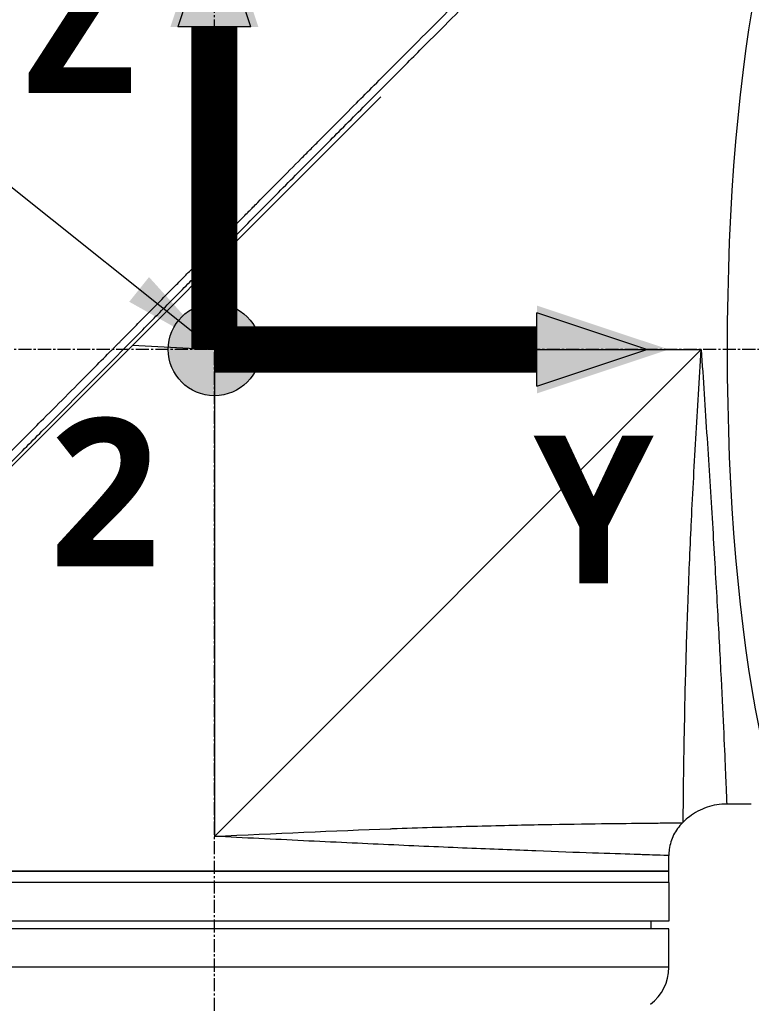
# Model space of a CAD drawing. Header units: millimetres. Extents: x 0 to 4378, y 0 to 2376.
# Tile 220 of 256: x 1471 to 1566, y 1111 to 1239. Entities that reach past the tile are written whole.
import ezdxf

# ---------------------------------------------------------------- set-up
doc = ezdxf.new("R2010")
doc.units = ezdxf.units.MM
doc.header["$LTSCALE"] = 0.2
doc.linetypes.add('CENTER2', pattern=[1.125, 0.75, -0.125, 0.125, -0.125])
for name, color, linetype in [('02_Center Line', 1, 'CENTER2'), ('07_Special Line2', 76, 'Continuous'), ('12_Before Rev.Num.', 5, 'Continuous'), ('13_After Rev.Num.', 6, 'Continuous')]:
    doc.layers.add(name, color=color, linetype=linetype)
doc.layers.add('14_Mark', color=7, linetype='Continuous', true_color=0xe03c31)
doc.styles.add('Rainbow-5.0 Style', font='malgunsl.ttf')
doc.dimstyles.new('Rainbow-5.0 Style', dxfattribs={"dimtxt": 4, "dimasz": 2.5, "dimexe": 1, "dimexo": 1, "dimgap": 1, "dimtad": 1, "dimdsep": 46, "dimtxsty": 'Rainbow-5.0 Style', "dimcen": 0, "dimclrd": 251, "dimclre": 251, "dimclrt": 7, "dimazin": 3, "dimtp": 0.1, "dimtm": 0.1, "dimtfac": 0.61, "dimtmove": 0, "dimatfit": 3, "dimfxl": 1, "dimlwd": -1, "dimlwe": -1, "dimarcsym": 1})

# ---------------------------------------------------------------- blocks, each defined once
blk = doc.blocks.new('Blk$A47R2-4W24B')
for p, q in [((-190.24, 563.54), (-126.8, 626.99)), ((-148.4, 594.2), (-148.94, 604.85)), ((-159.05, 594.74), (-148.4, 594.2)), ((-148.4, 594.2), (-85.2, 594.2)), ((-148.4, 594.2), (-148.4, 531)), ((-85.2, 594.2), (-148.4, 531)), ((-87.47, 539.2), (-87.47, 539.2)), ((-82.05, 539.2), (-82.06, 539.2)), ((-78.7, 535.2), (-81.89, 535.2)), ((-87.64, 532.76), (-87.54, 532.86)), ((-89.4, 526.5), (-89.4, 528.51)), ((-207.4, 526.5), (-89.4, 526.5)), ((-89.4, 526.5), (-207.4, 526.5)), ((-89.4, 525), (-89.4, 526.5)), ((-89.4, 525), (-207.4, 525)), ((-89.4, 525), (-207.4, 525)), ((-89.4, 525), (-89.4, 520)), ((-89.4, 520), (-207.4, 520)), ((-89.4, 519), (-207.4, 519)), ((-91.7, 519), (-91.69, 520)), ((-89.4, 514), (-89.4, 519)), ((-89.4, 514), (-207.4, 514))]:
    blk.add_line(p, q)
blk.add_arc((-95.4, 514), 6, 306.8699, 0)
for points, knots in [([(-188.67, 567.1), (-188.66, 567.11), (-188.51, 567.26), (-188.43, 567.34), (-188.37, 567.39), (-188.19, 567.57), (-188.08, 567.69), (-187.72, 568.05), (-187.48, 568.29), (-186.75, 569.02), (-186.26, 569.5), (-184.79, 570.98), (-183.79, 571.97), (-182.54, 573.23), (-182.29, 573.48), (-181.72, 574.05), (-181.39, 574.37), (-180.47, 575.3), (-179.86, 575.91), (-179.12, 576.64), (-179, 576.76), (-178.77, 577), (-178.66, 577.11), (-177.38, 578.39), (-176.2, 579.58), (-174.32, 581.46), (-173.64, 582.14), (-172.16, 583.63), (-171.37, 584.42), (-168.45, 587.35), (-166.31, 589.5), (-163.44, 592.4), (-162.72, 593.12), (-161.89, 593.95), (-161.79, 594.06), (-161.6, 594.24), (-161.52, 594.33), (-161.35, 594.5), (-161.26, 594.59), (-161.06, 594.79), (-160.95, 594.9), (-160.75, 595.1), (-160.67, 595.19), (-160.46, 595.39), (-160.34, 595.52), (-160.12, 595.75), (-160.01, 595.85), (-159.38, 596.49), (-158.85, 597.02), (-157.64, 598.25), (-156.95, 598.95), (-155.56, 600.35), (-154.86, 601.06), (-153.72, 602.22), (-153.27, 602.67), (-152.73, 603.23), (-152.62, 603.33), (-152.34, 603.62), (-152.15, 603.81), (-151.51, 604.46), (-151.06, 604.92), (-150.36, 605.62), (-150.12, 605.87), (-149.79, 606.2), (-149.71, 606.29), (-149.58, 606.42), (-149.53, 606.46), (-149.39, 606.61), (-149.29, 606.71), (-149.04, 606.96), (-148.89, 607.11), (-148.55, 607.46), (-148.36, 607.65), (-148, 608.01), (-147.82, 608.19), (-147.58, 608.43), (-147.52, 608.49), (-147.32, 608.7), (-147.16, 608.86), (-146.77, 609.25), (-146.56, 609.47), (-146.17, 609.86), (-146.01, 610.02), (-145.68, 610.35), (-145.52, 610.52), (-145.1, 610.94), (-144.84, 611.2), (-144.39, 611.65), (-144.21, 611.84), (-143.88, 612.17), (-143.74, 612.31), (-143.53, 612.52), (-143.46, 612.59), (-143.19, 612.87), (-142.98, 613.07), (-141.87, 614.2), (-140.96, 615.12), (-139.07, 617.02), (-138.1, 618), (-136.75, 619.36), (-136.37, 619.74), (-135.81, 620.31), (-135.63, 620.49), (-135.01, 621.11), (-134.58, 621.54), (-133.71, 622.42), (-133.26, 622.86), (-131.86, 624.27), (-130.91, 625.23), (-129.19, 626.96), (-128.42, 627.73), (-126.77, 629.39), (-125.88, 630.28), (-124.31, 631.86), (-123.61, 632.55), (-120.28, 635.9), (-117.75, 638.42), (-114.91, 641.26), (-114.42, 641.76), (-113.46, 642.71), (-113, 643.18), (-110.8, 645.38), (-109.19, 646.98), (-107.16, 649.01), (-106.57, 649.6), (-105.5, 650.66), (-105.02, 651.14), (-103.74, 652.42), (-103.08, 653.08), (-102.4, 653.76), (-102.23, 653.93), (-101.95, 654.2), (-101.88, 654.28), (-101.88, 654.28)], [-6.229962, -6.229962, -6.229962, -6.229962, -6.227864, -6.227864, -6.219552, -6.219552, -6.202929, -6.202929, -6.16968, -6.16968, -6.103208, -6.103208, -5.970065, -5.970065, -5.937453, -5.937453, -5.895346, -5.895346, -5.816119, -5.816119, -5.800362, -5.800362, -5.786281, -5.786281, -5.635887, -5.635887, -5.550128, -5.550128, -5.451964, -5.451964, -5.19041, -5.19041, -5.103809, -5.103809, -5.091041, -5.091041, -5.081268, -5.081268, -5.070806, -5.070806, -5.057101, -5.057101, -5.047416, -5.047416, -5.032993, -5.032993, -5.021064, -5.021064, -4.959513, -4.959513, -4.879662, -4.879662, -4.798866, -4.798866, -4.746913, -4.746913, -4.735039, -4.735039, -4.713278, -4.713278, -4.660559, -4.660559, -4.631405, -4.631405, -4.620962, -4.620962, -4.61581, -4.61581, -4.603824, -4.603824, -4.585775, -4.585775, -4.565126, -4.565126, -4.545061, -4.545061, -4.538129, -4.538129, -4.518662, -4.518662, -4.489931, -4.489931, -4.468034, -4.468034, -4.446173, -4.446173, -4.412022, -4.412022, -4.38742, -4.38742, -4.368644, -4.368644, -4.359076, -4.359076, -4.331844, -4.331844, -4.208918, -4.208918, -4.076245, -4.076245, -4.023995, -4.023995, -3.998904, -3.998904, -3.939656, -3.939656, -3.878964, -3.878964, -3.746371, -3.746371, -3.637173, -3.637173, -3.509455, -3.509455, -3.406658, -3.406658, -3.009825, -3.009825, -2.924337, -2.924337, -2.84138, -2.84138, -2.519502, -2.519502, -2.374871, -2.374871, -2.235834, -2.235834, -1.965462, -1.965462, -1.83333, -1.83333, -1.674568, -1.674568, -1.674568, -1.674568]), ([(-187.96, 566.39), (-187.93, 566.43), (-187.63, 566.73), (-186.96, 567.4), (-186.7, 567.65), (-185.94, 568.41), (-185.42, 568.93), (-183.87, 570.48), (-182.81, 571.54), (-181.44, 572.91), (-181.14, 573.21), (-180.48, 573.87), (-180.13, 574.22), (-178.82, 575.53), (-177.87, 576.48), (-176.37, 577.99), (-175.81, 578.54), (-173.78, 580.58), (-172.29, 582.08), (-167.82, 586.56), (-162.26, 592.16), (-156.39, 598.09), (-155.08, 599.42), (-153.12, 601.41), (-152.47, 602.06), (-151.57, 602.98), (-151.31, 603.24), (-150.56, 604), (-150.06, 604.51), (-149.4, 605.17), (-149.25, 605.33), (-148.99, 605.59), (-148.88, 605.7), (-148.67, 605.92), (-148.57, 606.02), (-148.36, 606.23), (-148.25, 606.34), (-147.73, 606.86), (-147.32, 607.28), (-146.47, 608.14), (-146.03, 608.58), (-144.77, 609.85), (-143.95, 610.68), (-142.33, 612.32), (-141.52, 613.13), (-139.87, 614.8), (-139.03, 615.65), (-137.31, 617.38), (-136.43, 618.26), (-135.1, 619.6), (-134.65, 620.05), (-133.43, 621.28), (-132.67, 622.04), (-131.08, 623.65), (-130.24, 624.49), (-128.59, 626.15), (-127.78, 626.96), (-126.21, 628.54), (-125.44, 629.3), (-123.23, 631.52), (-121.8, 632.96), (-117.83, 636.93), (-115.38, 639.38), (-112.7, 642.06), (-112.27, 642.49), (-110.26, 644.5), (-108.8, 645.96), (-105.53, 649.22), (-103.94, 650.81), (-102.57, 652.17), (-102.33, 652.41), (-101.81, 652.94), (-101.57, 653.17), (-101.25, 653.49), (-101.17, 653.57), (-101.17, 653.57)], [0.000001, 0.000001, 0.000001, 0.000001, 0.0174896, 0.0174896, 0.0280641, 0.0280641, 0.0492044, 0.0492044, 0.0915833, 0.0915833, 0.103829, 0.103829, 0.1177045, 0.1177045, 0.1548929, 0.1548929, 0.1762617, 0.1762617, 0.2332292, 0.2332292, 0.3447473, 0.3447473, 0.3768428, 0.3768428, 0.3928613, 0.3928613, 0.3992061, 0.3992061, 0.4115742, 0.4115742, 0.4153435, 0.4153435, 0.4181398, 0.4181398, 0.4207138, 0.4207138, 0.4231441, 0.4231441, 0.4328041, 0.4328041, 0.443145, 0.443145, 0.4624048, 0.4624048, 0.4815797, 0.4815797, 0.5018181, 0.5018181, 0.5229618, 0.5229618, 0.5340035, 0.5340035, 0.5527188, 0.5527188, 0.5738832, 0.5738832, 0.5945831, 0.5945831, 0.6145009, 0.6145009, 0.6528362, 0.6528362, 0.7241388, 0.7241388, 0.7381113, 0.7381113, 0.7906485, 0.7906485, 0.8696683, 0.8696683, 0.8893857, 0.8893857, 0.91901, 0.91901, 0.9486615, 0.9486615, 0.9486615, 0.9486615]), ([(-87.54, 532.86), (-87.54, 532.86), (-87.54, 532.86), (-87.54, 532.86), (-87.54, 532.86), (-87.54, 533.26), (-87.53, 534.05), (-87.53, 534.07), (-87.53, 534.08), (-87.53, 534.1), (-87.52, 534.9), (-87.51, 536.08), (-87.49, 537.59), (-87.49, 537.64), (-87.49, 537.7), (-87.49, 537.75), (-87.47, 539.33), (-87.44, 541.3), (-87.4, 543.62), (-87.36, 545.82), (-87.31, 548.29), (-87.24, 551.02), (-87.24, 551.15), (-87.23, 551.28), (-87.23, 551.41), (-87.16, 554.15), (-87.07, 557.19), (-86.96, 560.38), (-86.95, 560.53), (-86.95, 560.67), (-86.94, 560.82), (-86.82, 564.03), (-86.69, 567.4), (-86.52, 570.92), (-86.51, 571.06), (-86.51, 571.19), (-86.5, 571.32), (-86.33, 574.95), (-86.12, 578.78), (-85.9, 582.61), (-85.68, 586.43), (-85.45, 590.31), (-85.2, 594.2)], [0.5002568, 0.5002568, 0.5002568, 0.5002568, 0.5003876, 0.5003876, 0.5003876, 0.5625, 0.5625, 0.5625, 0.5637682, 0.5637682, 0.5637682, 0.625, 0.625, 0.625, 0.6270506, 0.6270506, 0.6270506, 0.6901228, 0.6901228, 0.6901228, 0.75, 0.75, 0.75, 0.7528673, 0.7528673, 0.7528673, 0.8125, 0.8125, 0.8125, 0.8152429, 0.8152429, 0.8152429, 0.875, 0.875, 0.875, 0.877259, 0.877259, 0.877259, 0.9386494, 0.9386494, 0.9386494, 1, 1, 1, 1]), ([(-85.2, 594.2), (-84.95, 590.35), (-84.7, 586.51), (-84.45, 582.71), (-84.21, 578.95), (-83.97, 575.19), (-83.75, 571.64), (-83.54, 568.08), (-83.34, 564.69), (-83.16, 561.48), (-82.98, 558.28), (-82.82, 555.24), (-82.68, 552.52), (-82.54, 549.8), (-82.43, 547.35), (-82.32, 545.19), (-82.22, 543.03), (-82.14, 541.2), (-82.08, 539.72), (-82.01, 538.25), (-81.97, 537.11), (-81.93, 536.35), (-81.9, 535.59), (-81.89, 535.2), (-81.89, 535.2), (-81.89, 535.2), (-81.89, 535.2), (-81.89, 535.2)], [0, 0, 0, 0, 0.0627169, 0.0627169, 0.0627169, 0.125, 0.125, 0.125, 0.1875, 0.1875, 0.1875, 0.25, 0.25, 0.25, 0.3125314, 0.3125314, 0.3125314, 0.375, 0.375, 0.375, 0.4375116, 0.4375116, 0.4375116, 0.4999994, 0.4999994, 0.4999994, 0.5001285, 0.5001285, 0.5001285, 0.5001285]), ([(-81.89, 535.2), (-82.75, 535.2), (-83.63, 535.06), (-85.27, 534.5), (-86.05, 534.08), (-87.02, 533.34), (-87.29, 533.11), (-87.54, 532.86)], [0, 0, 0, 0, 0.2592614, 0.2592614, 0.5193326, 0.5193326, 0.6259312, 0.6259312, 0.6259312, 0.6259312]), ([(-148.4, 531), (-140.62, 531.38), (-132.78, 531.73), (-125.57, 531.99), (-125.49, 531.99), (-125.42, 532), (-125.34, 532), (-121.8, 532.13), (-118.36, 532.23), (-115.11, 532.32), (-115.02, 532.32), (-114.93, 532.32), (-114.84, 532.33), (-111.61, 532.41), (-108.61, 532.48), (-105.86, 532.53), (-105.78, 532.53), (-105.7, 532.53), (-105.63, 532.53), (-102.87, 532.59), (-100.34, 532.62), (-98.15, 532.65), (-98.1, 532.65), (-98.04, 532.65), (-97.99, 532.66), (-95.8, 532.68), (-93.94, 532.7), (-92.41, 532.72), (-92.39, 532.72), (-92.36, 532.72), (-92.34, 532.72), (-91.59, 532.73), (-90.91, 532.73), (-90.33, 532.74), (-89.74, 532.74), (-89.24, 532.75), (-88.85, 532.75), (-88.84, 532.75), (-88.84, 532.75), (-88.83, 532.75), (-88.05, 532.75), (-87.65, 532.76), (-87.64, 532.76), (-87.64, 532.76), (-87.64, 532.76), (-87.64, 532.76)], [0, 0, 0, 0, 0.1237216, 0.1237216, 0.1237216, 0.125, 0.125, 0.125, 0.1858558, 0.1858558, 0.1858558, 0.1875, 0.1875, 0.1875, 0.2483067, 0.2483067, 0.2483067, 0.25, 0.25, 0.25, 0.3110307, 0.3110307, 0.3110307, 0.3125, 0.3125, 0.3125, 0.3740244, 0.3740244, 0.3740244, 0.375, 0.375, 0.375, 0.4055785, 0.4055785, 0.4055785, 0.4371666, 0.4371666, 0.4371666, 0.4375, 0.4375, 0.4375, 0.5, 0.5, 0.5, 0.500405, 0.500405, 0.500405, 0.500405]), ([(-87.64, 532.76), (-88.1, 532.3), (-88.49, 531.76), (-89.07, 530.6), (-89.26, 529.96), (-89.38, 529.05), (-89.4, 528.78), (-89.4, 528.51)], [0, 0, 0, 0, 0.1944378, 0.1944378, 0.3894915, 0.3894915, 0.4694478, 0.4694478, 0.4694478, 0.4694478]), ([(-89.4, 528.51), (-89.4, 528.51), (-89.78, 528.53), (-90.53, 528.55), (-90.91, 528.56), (-91.37, 528.58), (-91.93, 528.59), (-92.5, 528.61), (-93.15, 528.63), (-93.89, 528.66), (-95.37, 528.7), (-97.19, 528.76), (-99.33, 528.84), (-101.46, 528.91), (-103.96, 529), (-106.68, 529.11), (-109.4, 529.21), (-112.36, 529.33), (-115.59, 529.46), (-118.81, 529.6), (-122.24, 529.75), (-125.78, 529.91), (-129.33, 530.07), (-133.04, 530.25), (-136.85, 530.43), (-140.66, 530.62), (-144.56, 530.81), (-148.4, 531)], [0.5000036, 0.5000036, 0.5000036, 0.5000036, 0.5624944, 0.5624944, 0.5624944, 0.5937419, 0.5937419, 0.5937419, 0.6249896, 0.6249896, 0.6249896, 0.6874857, 0.6874857, 0.6874857, 0.7499833, 0.7499833, 0.7499833, 0.8124833, 0.8124833, 0.8124833, 0.8749861, 0.8749861, 0.8749861, 0.9375, 0.9375, 0.9375, 1, 1, 1, 1])]:
    blk.add_open_spline(points, degree=3, knots=knots)
blk.add_open_spline([(-81.89, 535.2), (-81.89, 535.2), (-81.89, 535.2), (-81.89, 535.2)], degree=3)
at = {"layer": '02_Center Line', "ltscale": 11.288275}
for p, q in [((-148.4, 91.82), (-148.4, 673.26)), ((71.68, 594.2), (-247.88, 594.2))]:
    blk.add_line(p, q, dxfattribs=at)
blk = doc.blocks.new('Blk$L1P0-3O23B')
blk.add_ellipse((0, 0), major_axis=(69.35, 0), ratio=0.201954)
blk = doc.blocks.new('A$C70e6bd02')
at = {"layer": '07_Special Line2'}
blk.add_hatch(color=256, dxfattribs=at).paths.add_polyline_path([(49.16, 0), (34.9, 4.75), (34.9, -4.75)])
at = {"layer": '12_Before Rev.Num.'}
blk.add_hatch(color=256, dxfattribs=at).paths.add_polyline_path([(0, 49.16), (-4.75, 34.9), (4.75, 34.9)])
at = {"layer": '14_Mark'}
h = blk.add_hatch(color=256, dxfattribs=at)
h.dxf.hatch_style = 1
h.paths.add_polyline_path([(5, 0, 1), (-5, 0, 1)])
at = {"layer": '07_Special Line2'}
for p, q in [((34.9, -3.96), (34.9, 3.96)), ((46.78, 0), (34.9, 3.96)), ((34.9, -3.96), (46.78, 0))]:
    blk.add_line(p, q, dxfattribs=at)
at = {"layer": '07_Special Line2', "const_width": 5}
blk.add_lwpolyline([(34.9, 0), (0, 0)], dxfattribs=at)
at = {"layer": '12_Before Rev.Num.'}
for p, q in [((0, 46.78), (-3.96, 34.9)), ((3.96, 34.9), (0, 46.78)), ((3.96, 34.9), (-3.96, 34.9))]:
    blk.add_line(p, q, dxfattribs=at)
at = {"layer": '12_Before Rev.Num.', "const_width": 5}
blk.add_lwpolyline([(0, 34.9), (0, 0)], dxfattribs=at)
at = {"layer": '14_Mark'}
blk.add_circle((0, 0), 5, dxfattribs=at)
at = {"layer": '07_Special Line2', "insert": (34.53, -17.31), "char_height": 16, "attachment_point": 4, "style": 'Rainbow-5.0 Style'}
blk.add_mtext('{\\fMalgun Gothic Semilight|b1|i0|c129|p50;Y}', dxfattribs=at)
at = {"layer": '12_Before Rev.Num.', "insert": (-20.59, 35.73), "char_height": 16, "attachment_point": 4, "style": 'Rainbow-5.0 Style'}
blk.add_mtext('{\\fMalgun Gothic Semilight|b1|i0|c129|p50;Z}', dxfattribs=at)
at = {"layer": '14_Mark', "insert": (-17.84, -15.46), "char_height": 16, "attachment_point": 4, "style": 'Rainbow-5.0 Style'}
blk.add_mtext('{\\fMalgun Gothic Semilight|b1|i0|c129|p50;2}', dxfattribs=at)

msp = doc.modelspace()

# ---------------------------------------------------------------- block references
msp.add_blockref('Blk$A47R2-4W24B', (1645.046, 602.257))
at = {"xscale": 1.2, "yscale": 1.2, "zscale": 1.2}
msp.add_blockref('A$C70e6bd02', (1496.646, 1196.457), dxfattribs=at)
at = {"layer": '13_After Rev.Num.', "rotation": 90}
msp.add_blockref('Blk$L1P0-3O23B', (1577.255, 1196.455), dxfattribs=at)

# ---------------------------------------------------------------- leaders
at = {"annotation_type": 0, "has_hookline": 1, "hookline_direction": 1}
for points, text_width in [([(1496.646, 1196.457), (1364.346, 1302.078), (1351.846, 1302.078)], 116.644), ([(1496.648, 1044.674), (1372.305, 1144.505), (1359.805, 1144.505)], 101.602)]:
    msp.add_leader(points, dimstyle='Rainbow-5.0 Style', override={"dimscale": 5, "dimgap": 1, "dimtad": 1}, dxfattribs=dict(at, text_width=text_width))

doc.saveas('drawing.dxf')
